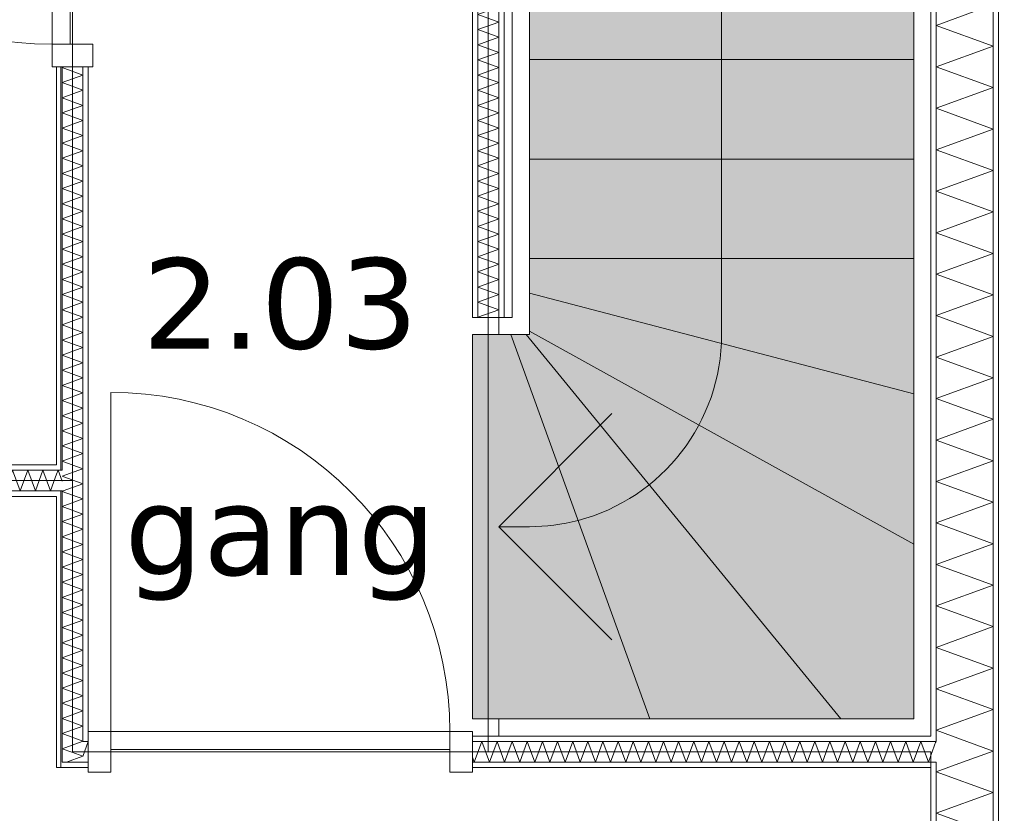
# Model space of a CAD drawing. Header units: millimetres. Extents: x -14925 to 266687, y -3550 to 35834.
# Tile 47 of 244: x 2309 to 4488, y 12749 to 14504. Entities that reach past the tile are written whole.
import ezdxf
from ezdxf.enums import TextEntityAlignment as Align

# ---------------------------------------------------------------- set-up
doc = ezdxf.new("R2010")
doc.units = ezdxf.units.MM
doc.header["$MEASUREMENT"] = 0
for name, color, linetype in [('24 Trappen', 7, 'Continuous'), ('24 Trappen Afdek-arcering', 7, 'Continuous'), ('New_22 C Binnenwanden', 7, 'Continuous'), ('New_22 C Binnenwanden Deuren', 7, 'Continuous'), ('New_22 C Binnenwanden Doorsnede-arcering', 7, 'Continuous'), ('New_22 C Binnenwanden Laagscheidingslijnen', 7, 'Continuous'), ('New_Z Gebruiksopp', 7, 'Continuous'), ('New_Z Gebruiksopp Zone omranding', 7, 'Continuous'), ('New_Z Gebruiksopp Zone tekst', 7, 'Continuous'), ('Tekst_dim 1_ 100 .DO', 7, 'Continuous')]:
    doc.layers.add(name, color=color, linetype=linetype)
doc.styles.add('GENERATED_STYLE_1', font='verdana.ttf')
doc.styles.add('GENERATED_STYLE_2', font='verdana.ttf')
doc.dimstyles.new('GENERATED_STYLE__2', dxfattribs={"dimtxt": 400, "dimasz": 380, "dimexe": 0.18, "dimexo": 0.0625, "dimgap": 0, "dimtad": 1, "dimtih": 1, "dimtoh": 1, "dimdec": 0, "dimzin": 0, "dimdsep": 46, "dimtxsty": 'GENERATED_STYLE_2', "dimblk": 'ARROWHEAD_7', "dimblk1": 'ARROWHEAD_7', "dimblk2": 'ARROWHEAD_7', "dimcen": 0.09, "dimse1": 1, "dimse2": 1, "dimclrd": 9, "dimclre": 9, "dimclrt": 9, "dimadec": 1, "dimazin": 0, "dimtfac": 1, "dimtdec": 4, "dimtmove": 0, "dimatfit": 3, "dimfxl": 1, "dimtolj": 1, "dimtzin": 0, "dimarcsym": 0})
pattern_1 = [(270, (0, 0), (100, 0), [])]
pattern_2 = [(0, (0, 0), (0, 100), [])]
pattern_3 = [(90, (0, 0), (-100, 0), [])]

# ---------------------------------------------------------------- blocks, each defined once
blk = doc.blocks.new('gang_2.03_19_3', base_point=(2886, 14110))
at = {"layer": 'New_Z Gebruiksopp Zone tekst', "color": 2, "lineweight": 0}
for tag, style, p in [('DUMMY_941', 'GENERATED_STYLE_1', (2886, 14047.9)), ('DUMMY_942', 'GENERATED_STYLE_2', (2886, 13550.7))]:
    blk.add_attdef(tag, text='', height=200, dxfattribs=dict(at, style=style)).set_placement(p, align=Align.TOP_LEFT)
for tag, style, p in [('ROOM_NUMBER', 'GENERATED_STYLE_1', (2886, 13977.1)), ('ROOM_NAME', 'GENERATED_STYLE_2', (2886, 13476.4))]:
    blk.add_attdef(tag, text='', height=200, dxfattribs=dict(at, style=style)).set_placement(p, align=Align.TOP_CENTER)
blk = doc.blocks.new('Stair_5_3')
at = {"layer": '24 Trappen Afdek-arcering', "linetype": 'Continuous', "lineweight": 0, "true_color": 0xffffff}
for points in [[(3437, 14416.1), (4287, 14416.1), (4287, 14578.4), (4142.7, 14636.1), (3437, 14636.1)], [(3437, 14196.1), (4287, 14196.1), (4287, 14416.1), (3437, 14416.1)], [(3437, 13976.1), (4287, 13976.1), (4287, 14196.1), (3437, 14196.1)], [(3437, 13976.1), (3437, 13899.8), (4287, 13676.8), (4287, 13976.1)], [(3437, 13815.1), (4287, 13344.4), (4287, 13676.8), (3437, 13899.8)], [(4126.2, 12958), (4287, 12958), (4287, 13344.4), (3437, 13815.1), (3437, 13808), (3429.9, 13808)], [(3311, 13808), (3311, 12958), (3369, 12958), (3703, 12958), (3395.9, 13808), (3369, 13808)], [(3703, 12958), (4126.2, 12958), (3429.9, 13808), (3395.9, 13808)]]:
    blk.add_hatch(color=7, dxfattribs=at).paths.add_polyline_path(points)
at = {"layer": '24 Trappen', "color": 9, "linetype": 'Continuous', "lineweight": 0}
for p, q in [((3399, 13846), (3399, 14933.6)), ((3437, 14918.4), (3437, 13808)), ((3862, 14748.4), (3862, 13808)), ((3437, 14416.1), (3437, 14636.1)), ((4287, 12958), (4287, 14578.4)), ((4287, 14578.4), (4287, 14416.1)), ((4325, 14563.2), (4325, 12920)), ((4287, 14416.1), (3437, 14416.1)), ((3437, 14416.1), (4287, 14416.1)), ((3437, 14196.1), (3437, 14416.1)), ((4287, 14416.1), (4287, 14196.1)), ((4287, 14196.1), (3437, 14196.1)), ((3437, 14196.1), (4287, 14196.1)), ((3437, 13976.1), (3437, 14196.1)), ((4287, 14196.1), (4287, 13976.1)), ((4287, 13976.1), (3437, 13976.1)), ((3437, 13899.8), (3437, 13976.1)), ((3437, 13976.1), (4287, 13976.1)), ((4287, 13976.1), (4287, 13676.8)), ((4287, 13676.8), (3437, 13899.8)), ((3437, 13899.8), (4287, 13676.8)), ((3437, 13815.1), (3437, 13899.8)), ((3369, 13808), (3369, 13846)), ((3369, 13846), (3399, 13846)), ((4287, 13344.4), (3437, 13815.1)), ((3437, 13808), (3437, 13815.1)), ((3437, 13815.1), (4287, 13344.4)), ((3311, 12958), (3311, 13808)), ((3311, 13808), (3369, 13808)), ((3437, 13808), (3369, 13808)), ((3369, 13808), (3395.9, 13808)), ((3395.9, 13808), (3429.9, 13808)), ((3703, 12958), (3395.9, 13808)), ((3395.9, 13808), (3703, 12958)), ((3429.9, 13808), (3437, 13808)), ((4126.2, 12958), (3429.9, 13808)), ((3429.9, 13808), (4126.2, 12958)), ((4287, 13676.8), (4287, 13344.4)), ((3619, 13633), (3369, 13383)), ((3437, 13383), (3369, 13383)), ((3369, 13383), (3619, 13133)), ((4287, 13344.4), (4287, 12958)), ((3369, 12958), (3311, 12958)), ((3369, 12920), (3369, 12958)), ((3369, 12958), (4287, 12958)), ((3703, 12958), (3369, 12958)), ((4126.2, 12958), (3703, 12958)), ((4287, 12958), (4126.2, 12958)), ((4325, 12920), (3369, 12920))]:
    blk.add_line(p, q, dxfattribs=at)
for start, end in [(284.6456, 0), (270, 284.6456)]:
    blk.add_arc((3437, 13808), 425, start, end, dxfattribs=at)
blk = doc.blocks.new('*X418')
at = {"layer": 'New_22 C Binnenwanden Doorsnede-arcering', "color": 7, "linetype": 'Continuous', "lineweight": 0}
for p, q in [((4337, 14491.8), (4463, 14537.7)), ((4337, 14491.8), (4463, 14446)), ((4337, 14400.1), (4463, 14446)), ((4337, 14400.1), (4463, 14354.3)), ((4337, 14308.4), (4463, 14354.3)), ((4337, 14308.4), (4463, 14262.5)), ((4337, 14216.7), (4463, 14262.5)), ((4337, 14216.7), (4463, 14170.8)), ((4337, 14125), (4463, 14170.8)), ((4337, 14125), (4463, 14079.1)), ((4337, 14033.2), (4463, 14079.1)), ((4337, 14033.2), (4463, 13987.4)), ((4337, 13941.5), (4463, 13987.4)), ((4337, 13941.5), (4463, 13895.7)), ((4337, 13849.8), (4463, 13895.7)), ((4337, 13849.8), (4463, 13803.9)), ((4337, 13758.1), (4463, 13803.9)), ((4337, 13758.1), (4463, 13712.2)), ((4337, 13666.4), (4463, 13712.2)), ((4337, 13666.4), (4463, 13620.5)), ((4337, 13574.6), (4463, 13620.5)), ((4337, 13574.6), (4463, 13528.8)), ((4337, 13482.9), (4463, 13528.8)), ((4337, 13482.9), (4463, 13437.1)), ((4337, 13391.2), (4463, 13437.1)), ((4337, 13391.2), (4463, 13345.3)), ((4337, 13299.5), (4463, 13345.3)), ((4337, 13299.5), (4463, 13253.6)), ((4337, 13207.8), (4463, 13253.6)), ((4337, 13207.8), (4463, 13161.9)), ((4337, 13116), (4463, 13161.9)), ((4337, 13116), (4463, 13070.2)), ((4337, 13024.3), (4463, 13070.2)), ((4337, 13024.3), (4463, 12978.5)), ((4337, 12932.6), (4463, 12978.5)), ((4337, 12932.6), (4404.6, 12908))]:
    blk.add_line(p, q, dxfattribs=at)
blk = doc.blocks.new('*X419')
at = {"layer": 'New_22 C Binnenwanden Doorsnede-arcering', "color": 7, "linetype": 'Continuous', "lineweight": 0}
for p in [(4404.6, 12908), (4395.1, 12862)]:
    blk.add_line(p, (4463, 12886.7), dxfattribs=at)
blk = doc.blocks.new('*X420')
at = {"layer": 'New_22 C Binnenwanden Doorsnede-arcering', "color": 7, "linetype": 'Continuous', "lineweight": 0}
for p, q in [((4337, 12840.9), (4395.1, 12862)), ((4337, 12840.9), (4463, 12795)), ((4337, 12749.1), (4463, 12795)), ((4337, 12749.1), (4463, 12703.3)), ((4337, 12657.4), (4463, 12703.3)), ((4337, 12657.4), (4463, 12611.6)), ((4337, 12565.7), (4463, 12611.6)), ((4337, 12565.7), (4463, 12519.8)), ((4337, 12474), (4463, 12519.8)), ((4337, 12474), (4463, 12428.1)), ((4337, 12382.3), (4463, 12428.1)), ((4337, 12382.3), (4463, 12336.4)), ((4337, 12290.5), (4463, 12336.4)), ((4337, 12290.5), (4463, 12244.7)), ((4337, 12198.8), (4463, 12244.7)), ((4337, 12198.8), (4463, 12153)), ((4337, 12107.1), (4463, 12153)), ((4337, 12107.1), (4463, 12061.2)), ((4337, 12015.4), (4463, 12061.2)), ((4337, 12015.4), (4463, 11969.5)), ((4337, 11923.7), (4463, 11969.5)), ((4337, 11923.7), (4463, 11877.8)), ((4337, 11831.9), (4463, 11877.8)), ((4337, 11831.9), (4463, 11786.1)), ((4337, 11740.2), (4463, 11786.1)), ((4337, 11740.2), (4463, 11694.4)), ((4337, 11648.5), (4463, 11694.4)), ((4337, 11648.5), (4463, 11602.6)), ((4337, 11556.8), (4463, 11602.6)), ((4337, 11556.8), (4463, 11510.9)), ((4337, 11465.1), (4463, 11510.9)), ((4337, 11465.1), (4463, 11419.2)), ((4337, 11373.3), (4463, 11419.2)), ((4337, 11373.3), (4463, 11327.5)), ((4337, 11281.6), (4463, 11327.5)), ((4337, 11281.6), (4463, 11235.8)), ((4337, 11189.9), (4463, 11235.8)), ((4337, 11189.9), (4463, 11144)), ((4405.2, 11123), (4463, 11144))]:
    blk.add_line(p, q, dxfattribs=at)
blk = doc.blocks.new('Wall_56_3', base_point=(4325, 17600))
at = {"layer": 'New_22 C Binnenwanden Doorsnede-arcering', "linetype": 'Continuous', "lineweight": 0, "true_color": 0x000000}
h = blk.add_hatch(dxfattribs=at)
h.set_pattern_fill('325_Houtachtig_plaatmate_E2', color=18, style=0, pattern_type=2)
h.set_pattern_definition(pattern_1)
h.paths.add_polyline_path([(4475, 10827), (4475, 17923), (4463, 17923), (4463, 10827)])
h = blk.add_hatch(dxfattribs=at)
h.set_pattern_fill('325_Houtachtig_plaatmate_E2', color=18, style=0, pattern_type=2)
h.set_pattern_definition(pattern_1)
h.paths.add_polyline_path([(4337, 12920), (4337, 16296), (4325, 16296), (4325, 12920)])
h = blk.add_hatch(dxfattribs=at)
h.set_pattern_fill('325_Houtachtig_plaatmate_E2', color=18, style=0, pattern_type=2)
h.set_pattern_definition(pattern_1)
h.paths.add_polyline_path([(4337, 12908), (4337, 12920), (4325, 12920), (4325, 12908)])
h = blk.add_hatch(dxfattribs=at)
h.set_pattern_fill('325_Houtachtig_plaatmate_E2', color=18, style=0, pattern_type=2)
h.set_pattern_definition(pattern_1)
h.paths.add_polyline_path([(4337, 12850), (4337, 12862), (4325, 12862), (4325, 12850)])
h = blk.add_hatch(dxfattribs=at)
h.set_pattern_fill('325_Houtachtig_plaatmate_E2', color=18, style=0, pattern_type=2)
h.set_pattern_definition(pattern_1)
h.paths.add_polyline_path([(4337, 11138), (4337, 12850), (4325, 12850), (4325, 11150), (4329.5, 11138)])
at = {"layer": 'New_22 C Binnenwanden', "color": 1, "linetype": 'Continuous', "lineweight": 0, "flags": 128}
for points in [[(4475, 10827), (4475, 17923)], [(4325, 16296), (4325, 12920)], [(4325, 12850), (4325, 11150)]]:
    blk.add_lwpolyline(points, dxfattribs=at)
at = {"layer": 'New_22 C Binnenwanden Laagscheidingslijnen', "color": 1, "linetype": 'Continuous', "lineweight": 0}
for p, q in [((4463, 17627), (4463, 11123)), ((4337, 16308), (4337, 12908)), ((4337, 12908), (4325, 12908)), ((4325, 12862), (4337, 12862)), ((4337, 12862), (4337, 11138))]:
    blk.add_line(p, q, dxfattribs=at)
at = {"layer": 'New_22 C Binnenwanden', "color": 1, "lineweight": 0}
for name in ['*X418', '*X419', '*X420']:
    blk.add_blockref(name, (0, 0), dxfattribs=at)
blk = doc.blocks.new('*X499')
at = {"layer": 'New_22 C Binnenwanden Doorsnede-arcering', "color": 7, "linetype": 'Continuous', "lineweight": 0}
for p in [(2391, 13499.2), (2403, 13483.8)]:
    blk.add_line(p, (2394.2, 13508), dxfattribs=at)
blk = doc.blocks.new('*X502')
at = {"layer": 'New_22 C Binnenwanden Doorsnede-arcering', "color": 7, "linetype": 'Continuous', "lineweight": 0}
for p, q in [((1306, 13462.2), (1322.7, 13508)), ((1339.4, 13462), (1322.7, 13508)), ((1339.4, 13462), (1356.2, 13508)), ((1372.9, 13462), (1356.2, 13508)), ((1372.9, 13462), (1389.6, 13508)), ((1406.4, 13462), (1389.6, 13508)), ((1406.4, 13462), (1423.1, 13508)), ((1439.9, 13462), (1423.1, 13508)), ((1439.9, 13462), (1456.6, 13508)), ((1473.4, 13462), (1456.6, 13508)), ((1473.4, 13462), (1490.1, 13508)), ((1506.8, 13462), (1490.1, 13508)), ((1506.8, 13462), (1523.6, 13508)), ((1540.3, 13462), (1523.6, 13508)), ((1540.3, 13462), (1557.1, 13508)), ((1573.8, 13462), (1557.1, 13508)), ((1573.8, 13462), (1590.5, 13508)), ((1607.3, 13462), (1590.5, 13508)), ((1607.3, 13462), (1624, 13508)), ((1640.8, 13462), (1624, 13508)), ((1640.8, 13462), (1657.5, 13508)), ((1674.3, 13462), (1657.5, 13508)), ((1674.3, 13462), (1691, 13508)), ((1707.7, 13462), (1691, 13508)), ((1707.7, 13462), (1724.5, 13508)), ((1741.2, 13462), (1724.5, 13508)), ((1741.2, 13462), (1758, 13508)), ((1774.7, 13462), (1758, 13508)), ((1774.7, 13462), (1791.5, 13508)), ((1808.2, 13462), (1791.5, 13508)), ((1808.2, 13462), (1824.9, 13508)), ((1841.7, 13462), (1824.9, 13508)), ((1841.7, 13462), (1858.4, 13508)), ((1875.2, 13462), (1858.4, 13508)), ((1875.2, 13462), (1891.9, 13508)), ((1908.7, 13462), (1891.9, 13508)), ((1908.7, 13462), (1925.4, 13508)), ((1942.1, 13462), (1925.4, 13508)), ((1942.1, 13462), (1958.9, 13508)), ((1975.6, 13462), (1958.9, 13508)), ((1975.6, 13462), (1992.4, 13508)), ((2009.1, 13462), (1992.4, 13508)), ((2009.1, 13462), (2025.9, 13508)), ((2042.6, 13462), (2025.9, 13508)), ((2042.6, 13462), (2059.3, 13508)), ((2076.1, 13462), (2059.3, 13508)), ((2076.1, 13462), (2092.8, 13508)), ((2109.6, 13462), (2092.8, 13508)), ((2109.6, 13462), (2126.3, 13508)), ((2143.1, 13462), (2126.3, 13508)), ((2143.1, 13462), (2159.8, 13508)), ((2176.5, 13462), (2159.8, 13508)), ((2176.5, 13462), (2193.3, 13508)), ((2210, 13462), (2193.3, 13508)), ((2210, 13462), (2226.8, 13508)), ((2243.5, 13462), (2226.8, 13508)), ((2243.5, 13462), (2260.3, 13508)), ((2277, 13462), (2260.3, 13508)), ((2277, 13462), (2293.7, 13508)), ((2310.5, 13462), (2293.7, 13508)), ((2310.5, 13462), (2327.2, 13508)), ((2344, 13462), (2327.2, 13508)), ((2344, 13462), (2360.7, 13508)), ((2377.5, 13462), (2360.7, 13508)), ((2377.5, 13462), (2391, 13499.2))]:
    blk.add_line(p, q, dxfattribs=at)
blk = doc.blocks.new('Wall_68_3', base_point=(175, 13485))
at = {"layer": 'New_22 C Binnenwanden Doorsnede-arcering', "linetype": 'Continuous', "lineweight": 0, "true_color": 0x000000}
h = blk.add_hatch(dxfattribs=at)
h.set_pattern_fill('325_Houtachtig_plaatmate_E2', color=18, style=0, pattern_type=2)
h.set_pattern_definition(pattern_2)
h.paths.add_polyline_path([(1318, 13508), (2391, 13508), (2391, 13520), (1318, 13520)])
h = blk.add_hatch(dxfattribs=at)
h.set_pattern_fill('325_Houtachtig_plaatmate_E2', color=18, style=0, pattern_type=2)
h.set_pattern_definition(pattern_2)
h.paths.add_polyline_path([(175, 13450), (2391, 13450), (2391, 13462), (175, 13462)])
at = {"layer": 'New_22 C Binnenwanden', "color": 1, "linetype": 'Continuous', "lineweight": 0, "flags": 128}
for points in [[(2391, 13520), (1318, 13520)], [(175, 13450), (2391, 13450)]]:
    blk.add_lwpolyline(points, dxfattribs=at)
at = {"layer": 'New_22 C Binnenwanden Laagscheidingslijnen', "color": 1, "linetype": 'Continuous', "lineweight": 0}
for p, q in [((1318, 13508), (2391, 13508)), ((2403, 13508), (2391, 13508)), ((1306, 13462), (2391, 13462)), ((2391, 13462), (2403, 13462))]:
    blk.add_line(p, q, dxfattribs=at)
at = {"layer": 'New_22 C Binnenwanden', "color": 1, "lineweight": 0}
for name in ['*X502', '*X499']:
    blk.add_blockref(name, (0, 0), dxfattribs=at)
blk = doc.blocks.new('*X543')
at = {"layer": 'New_22 C Binnenwanden Doorsnede-arcering', "color": 7, "linetype": 'Continuous', "lineweight": 0}
for p in [(2413.1, 12862), (2424.9, 12883.9)]:
    blk.add_line(p, (2449, 12875.1), dxfattribs=at)
blk = doc.blocks.new('*X545')
at = {"layer": 'New_22 C Binnenwanden Doorsnede-arcering', "color": 7, "linetype": 'Continuous', "lineweight": 0}
for p, q in [((2403, 14398.7), (2406.7, 14400)), ((2403, 14398.7), (2449, 14381.9)), ((2403, 14365.2), (2449, 14381.9)), ((2403, 14365.2), (2449, 14348.4)), ((2403, 14331.7), (2449, 14348.4)), ((2403, 14331.7), (2449, 14314.9)), ((2403, 14298.2), (2449, 14314.9)), ((2403, 14298.2), (2449, 14281.5)), ((2403, 14264.7), (2449, 14281.5)), ((2403, 14264.7), (2449, 14248)), ((2403, 14231.2), (2449, 14248)), ((2403, 14231.2), (2449, 14214.5)), ((2403, 14197.8), (2449, 14214.5)), ((2403, 14197.8), (2449, 14181)), ((2403, 14164.3), (2449, 14181)), ((2403, 14164.3), (2449, 14147.5)), ((2403, 14130.8), (2449, 14147.5)), ((2403, 14130.8), (2449, 14114)), ((2403, 14097.3), (2449, 14114)), ((2403, 14097.3), (2449, 14080.6)), ((2403, 14063.8), (2449, 14080.6)), ((2403, 14063.8), (2449, 14047.1)), ((2403, 14030.3), (2449, 14047.1)), ((2403, 14030.3), (2449, 14013.6)), ((2403, 13996.8), (2449, 14013.6)), ((2403, 13996.8), (2449, 13980.1)), ((2403, 13963.4), (2449, 13980.1)), ((2403, 13963.4), (2449, 13946.6)), ((2403, 13929.9), (2449, 13946.6)), ((2403, 13929.9), (2449, 13913.1)), ((2403, 13896.4), (2449, 13913.1)), ((2403, 13896.4), (2449, 13879.6)), ((2403, 13862.9), (2449, 13879.6)), ((2403, 13862.9), (2449, 13846.2)), ((2403, 13829.4), (2449, 13846.2)), ((2403, 13829.4), (2449, 13812.7)), ((2403, 13795.9), (2449, 13812.7)), ((2403, 13795.9), (2449, 13779.2)), ((2403, 13762.4), (2449, 13779.2)), ((2403, 13762.4), (2449, 13745.7)), ((2403, 13729), (2449, 13745.7)), ((2403, 13729), (2449, 13712.2)), ((2403, 13695.5), (2449, 13712.2)), ((2403, 13695.5), (2449, 13678.7)), ((2403, 13662), (2449, 13678.7)), ((2403, 13662), (2449, 13645.2)), ((2403, 13628.5), (2449, 13645.2)), ((2403, 13628.5), (2449, 13611.8)), ((2403, 13595), (2449, 13611.8)), ((2403, 13595), (2449, 13578.3)), ((2403, 13561.5), (2449, 13578.3)), ((2403, 13561.5), (2449, 13544.8)), ((2403, 13528), (2449, 13544.8)), ((2403, 13528), (2449, 13511.3)), ((2439.9, 13508), (2449, 13511.3))]:
    blk.add_line(p, q, dxfattribs=at)
blk = doc.blocks.new('*X547')
at = {"layer": 'New_22 C Binnenwanden Doorsnede-arcering', "color": 7, "linetype": 'Continuous', "lineweight": 0}
for p, q in [((2403, 13494.6), (2439.9, 13508)), ((2403, 13494.6), (2449, 13477.8)), ((2405.5, 13462), (2449, 13477.8))]:
    blk.add_line(p, q, dxfattribs=at)
blk = doc.blocks.new('*X548')
at = {"layer": 'New_22 C Binnenwanden Doorsnede-arcering', "color": 7, "linetype": 'Continuous', "lineweight": 0}
for p, q in [((2403, 13461.1), (2405.5, 13462)), ((2403, 13461.1), (2449, 13444.3)), ((2403, 13427.6), (2449, 13444.3)), ((2403, 13427.6), (2449, 13410.8)), ((2403, 13394.1), (2449, 13410.8)), ((2403, 13394.1), (2449, 13377.4)), ((2403, 13360.6), (2449, 13377.4)), ((2403, 13360.6), (2449, 13343.9)), ((2403, 13327.1), (2449, 13343.9)), ((2403, 13327.1), (2449, 13310.4)), ((2403, 13293.6), (2449, 13310.4)), ((2403, 13293.6), (2449, 13276.9)), ((2403, 13260.2), (2449, 13276.9)), ((2403, 13260.2), (2449, 13243.4)), ((2403, 13226.7), (2449, 13243.4)), ((2403, 13226.7), (2449, 13209.9)), ((2403, 13193.2), (2449, 13209.9)), ((2403, 13193.2), (2449, 13176.5)), ((2403, 13159.7), (2449, 13176.5)), ((2403, 13159.7), (2449, 13143)), ((2403, 13126.2), (2449, 13143)), ((2403, 13126.2), (2449, 13109.5)), ((2403, 13092.7), (2449, 13109.5)), ((2403, 13092.7), (2449, 13076)), ((2403, 13059.3), (2449, 13076)), ((2403, 13059.3), (2449, 13042.5)), ((2403, 13025.8), (2449, 13042.5)), ((2403, 13025.8), (2449, 13009)), ((2403, 12992.3), (2449, 13009)), ((2403, 12992.3), (2449, 12975.5)), ((2403, 12958.8), (2449, 12975.5)), ((2403, 12958.8), (2449, 12942.1)), ((2403, 12925.3), (2449, 12942.1)), ((2403, 12925.3), (2449, 12908.6)), ((2447.4, 12908), (2449, 12908.6))]:
    blk.add_line(p, q, dxfattribs=at)
blk = doc.blocks.new('*X549')
at = {"layer": 'New_22 C Binnenwanden Doorsnede-arcering', "color": 7, "linetype": 'Continuous', "lineweight": 0}
for q in [(2447.4, 12908), (2424.9, 12883.9)]:
    blk.add_line((2403, 12891.8), q, dxfattribs=at)
blk = doc.blocks.new('D1 bl 26[17]_3')
at = {"layer": 'New_22 C Binnenwanden Deuren', "color": 7, "linetype": 'Continuous', "lineweight": 0}
for p, q in [((2381, 15250), (2381, 15200)), ((2471, 15250), (2381, 15250)), ((2391, 15250), (2403, 15250)), ((2403, 15250), (2449, 15250)), ((2449, 15250), (2461, 15250)), ((2471, 15200), (2471, 15250)), ((2381, 15200), (1631, 15200)), ((2381, 15200), (2471, 15200)), ((2381, 14450), (2381, 15200)), ((2381, 15200), (2421, 15200)), ((2421, 15200), (2421, 14450)), ((2471, 14450), (2381, 14450)), ((2381, 14450), (2381, 14400)), ((2421, 14450), (2381, 14450)), ((2471, 14400), (2471, 14450)), ((2381, 14400), (2471, 14400)), ((2391, 14400), (2403, 14400)), ((2403, 14400), (2449, 14400)), ((2449, 14400), (2461, 14400))]:
    blk.add_line(p, q, dxfattribs=at)
blk.add_arc((2381, 15200), 750, 180, 270, dxfattribs=at)
blk = doc.blocks.new('Wall_75_3', base_point=(2426, 15335))
at = {"layer": 'New_22 C Binnenwanden Doorsnede-arcering', "linetype": 'Continuous', "lineweight": 0, "true_color": 0x000000}
h = blk.add_hatch(dxfattribs=at)
h.set_pattern_fill('325_Houtachtig_plaatmate_E2', color=18, style=0, pattern_type=2)
h.set_pattern_definition(pattern_1)
h.paths.add_polyline_path([(2391, 13520), (2403, 13520), (2403, 14400), (2391, 14400)])
h = blk.add_hatch(dxfattribs=at)
h.set_pattern_fill('325_Houtachtig_plaatmate_E2', color=18, style=0, pattern_type=2)
h.set_pattern_definition(pattern_1)
h.paths.add_polyline_path([(2449, 12920), (2461, 12920), (2461, 14400), (2449, 14400)])
h = blk.add_hatch(dxfattribs=at)
h.set_pattern_fill('325_Houtachtig_plaatmate_E2', color=18, style=0, pattern_type=2)
h.set_pattern_definition(pattern_1)
h.paths.add_polyline_path([(2403, 13508), (2403, 13520), (2391, 13520), (2391, 13508)])
h = blk.add_hatch(dxfattribs=at)
h.set_pattern_fill('325_Houtachtig_plaatmate_E2', color=18, style=0, pattern_type=2)
h.set_pattern_definition(pattern_1)
h.paths.add_polyline_path([(2403, 13450), (2403, 13462), (2391, 13462), (2391, 13450)])
h = blk.add_hatch(dxfattribs=at)
h.set_pattern_fill('325_Houtachtig_plaatmate_E2', color=18, style=0, pattern_type=2)
h.set_pattern_definition(pattern_1)
h.paths.add_polyline_path([(2391, 13450), (2391, 12862), (2403, 12862), (2403, 13450)])
h = blk.add_hatch(dxfattribs=at)
h.set_pattern_fill('325_Houtachtig_plaatmate_E2', color=18, style=0, pattern_type=2)
h.set_pattern_definition(pattern_1)
h.paths.add_polyline_path([(2461, 12920), (2449, 12908), (2461, 12908)])
h = blk.add_hatch(dxfattribs=at)
h.set_pattern_fill('325_Houtachtig_plaatmate_E2', color=18, style=0, pattern_type=2)
h.set_pattern_definition(pattern_1)
h.paths.add_polyline_path([(2449, 12920), (2449, 12908), (2461, 12920)])
h = blk.add_hatch(dxfattribs=at)
h.set_pattern_fill('325_Houtachtig_plaatmate_E2', color=18, style=0, pattern_type=2)
h.set_pattern_definition(pattern_1)
h.paths.add_polyline_path([(2403, 12862), (2391, 12850), (2403, 12850)])
h = blk.add_hatch(dxfattribs=at)
h.set_pattern_fill('325_Houtachtig_plaatmate_E2', color=18, style=0, pattern_type=2)
h.set_pattern_definition(pattern_1)
h.paths.add_polyline_path([(2403, 12862), (2391, 12862), (2391, 12850)])
at = {"layer": 'New_22 C Binnenwanden', "color": 1, "linetype": 'Continuous', "lineweight": 0}
for p, q in [((2391, 14400), (2403, 14400)), ((2403, 14400), (2449, 14400)), ((2449, 14400), (2461, 14400))]:
    blk.add_line(p, q, dxfattribs=at)
at = {"layer": 'New_22 C Binnenwanden', "color": 1, "linetype": 'Continuous', "lineweight": 0, "flags": 128}
for points in [[(2391, 14400), (2391, 13520)], [(2461, 12920), (2461, 14400)], [(2391, 13450), (2391, 12850)], [(2391, 12850), (2403, 12850)]]:
    blk.add_lwpolyline(points, dxfattribs=at)
at = {"layer": 'New_22 C Binnenwanden Laagscheidingslijnen', "color": 1, "linetype": 'Continuous', "lineweight": 0}
for p, q in [((2403, 14400), (2403, 13508)), ((2449, 14400), (2449, 12920)), ((2403, 13508), (2391, 13508)), ((2391, 13462), (2403, 13462)), ((2403, 13462), (2403, 12908)), ((2449, 12920), (2449, 12908)), ((2403, 12908), (2403, 12862)), ((2449, 12908), (2461, 12908)), ((2403, 12862), (2449, 12862))]:
    blk.add_line(p, q, dxfattribs=at)
at = {"layer": 'New_22 C Binnenwanden', "color": 1, "lineweight": 0}
for name in ['*X545', '*X547', '*X548', '*X549', '*X543']:
    blk.add_blockref(name, (0, 0), dxfattribs=at)
at = {"layer": 'New_22 C Binnenwanden Deuren', "color": 7, "linetype": 'Continuous', "lineweight": 0}
blk.add_blockref('D1 bl 26[17]_3', (0, 0), dxfattribs=at)
blk = doc.blocks.new('*X580')
at = {"layer": 'New_22 C Binnenwanden Doorsnede-arcering', "color": 7, "linetype": 'Continuous', "lineweight": 0}
for p, q in [((3369, 15302.8), (3323, 15286)), ((3369, 15302.8), (3343.6, 15312)), ((3369, 15269.3), (3323, 15286)), ((3369, 15269.3), (3323, 15252.5)), ((3369, 15235.8), (3323, 15252.5)), ((3369, 15235.8), (3323, 15219.1)), ((3369, 15202.3), (3323, 15219.1)), ((3369, 15202.3), (3323, 15185.6)), ((3369, 15168.8), (3323, 15185.6)), ((3369, 15168.8), (3323, 15152.1)), ((3369, 15135.3), (3323, 15152.1)), ((3369, 15135.3), (3323, 15118.6)), ((3369, 15101.9), (3323, 15118.6)), ((3369, 15101.9), (3323, 15085.1)), ((3369, 15068.4), (3323, 15085.1)), ((3369, 15068.4), (3323, 15051.6)), ((3369, 15034.9), (3323, 15051.6)), ((3369, 15034.9), (3323, 15018.1)), ((3369, 15001.4), (3323, 15018.1)), ((3369, 15001.4), (3323, 14984.7)), ((3369, 14967.9), (3323, 14984.7)), ((3369, 14967.9), (3323, 14951.2)), ((3369, 14934.4), (3323, 14951.2)), ((3369, 14934.4), (3323, 14917.7)), ((3369, 14900.9), (3323, 14917.7)), ((3369, 14900.9), (3323, 14884.2)), ((3369, 14867.5), (3323, 14884.2)), ((3369, 14867.5), (3323, 14850.7)), ((3369, 14834), (3323, 14850.7)), ((3369, 14834), (3323, 14817.2)), ((3369, 14800.5), (3323, 14817.2)), ((3369, 14800.5), (3323, 14783.7)), ((3369, 14767), (3323, 14783.7)), ((3369, 14767), (3323, 14750.3)), ((3369, 14733.5), (3323, 14750.3)), ((3369, 14733.5), (3323, 14716.8)), ((3369, 14700), (3323, 14716.8)), ((3369, 14700), (3323, 14683.3)), ((3369, 14666.5), (3323, 14683.3)), ((3369, 14666.5), (3323, 14649.8)), ((3369, 14633.1), (3323, 14649.8)), ((3369, 14633.1), (3323, 14616.3)), ((3369, 14599.6), (3323, 14616.3)), ((3369, 14599.6), (3323, 14582.8)), ((3369, 14566.1), (3323, 14582.8)), ((3369, 14566.1), (3323, 14549.3)), ((3369, 14532.6), (3323, 14549.3)), ((3369, 14532.6), (3323, 14515.9)), ((3369, 14499.1), (3323, 14515.9)), ((3369, 14499.1), (3323, 14482.4)), ((3369, 14465.6), (3323, 14482.4)), ((3369, 14465.6), (3323, 14448.9)), ((3369, 14432.1), (3323, 14448.9)), ((3369, 14432.1), (3323, 14415.4)), ((3369, 14398.7), (3323, 14415.4)), ((3369, 14398.7), (3323, 14381.9)), ((3369, 14365.2), (3323, 14381.9)), ((3369, 14365.2), (3323, 14348.4)), ((3369, 14331.7), (3323, 14348.4)), ((3369, 14331.7), (3323, 14314.9)), ((3369, 14298.2), (3323, 14314.9)), ((3369, 14298.2), (3323, 14281.5)), ((3369, 14264.7), (3323, 14281.5)), ((3369, 14264.7), (3323, 14248)), ((3369, 14231.2), (3323, 14248)), ((3369, 14231.2), (3323, 14214.5)), ((3369, 14197.8), (3323, 14214.5)), ((3369, 14197.8), (3323, 14181)), ((3369, 14164.3), (3323, 14181)), ((3369, 14164.3), (3323, 14147.5)), ((3369, 14130.8), (3323, 14147.5)), ((3369, 14130.8), (3323, 14114)), ((3369, 14097.3), (3323, 14114)), ((3369, 14097.3), (3323, 14080.6)), ((3369, 14063.8), (3323, 14080.6)), ((3369, 14063.8), (3323, 14047.1)), ((3369, 14030.3), (3323, 14047.1)), ((3369, 14030.3), (3323, 14013.6)), ((3369, 13996.8), (3323, 14013.6)), ((3369, 13996.8), (3323, 13980.1)), ((3369, 13963.4), (3323, 13980.1)), ((3369, 13963.4), (3323, 13946.6)), ((3369, 13929.9), (3323, 13946.6)), ((3369, 13929.9), (3323, 13913.1)), ((3369, 13896.4), (3323, 13913.1)), ((3369, 13896.4), (3323, 13879.6)), ((3369, 13862.9), (3323, 13879.6)), ((3369, 13862.9), (3323, 13846.2)), ((3323.4, 13846), (3323, 13846.2))]:
    blk.add_line(p, q, dxfattribs=at)
blk = doc.blocks.new('Wall_79_3', base_point=(3346, 13846))
at = {"layer": 'New_22 C Binnenwanden Doorsnede-arcering', "linetype": 'Continuous', "lineweight": 0, "true_color": 0x000000}
h = blk.add_hatch(dxfattribs=at)
h.set_pattern_fill('325_Houtachtig_plaatmate_E2', color=18, style=0, pattern_type=2)
h.set_pattern_definition(pattern_3)
h.paths.add_polyline_path([(3369, 16296), (3369, 13846), (3381, 13846), (3381, 16296)])
h = blk.add_hatch(dxfattribs=at)
h.set_pattern_fill('325_Houtachtig_plaatmate_E2', color=18, style=0, pattern_type=2)
h.set_pattern_definition(pattern_3)
h.paths.add_polyline_path([(3311, 15300), (3311, 13846), (3323, 13846), (3323, 15300)])
at = {"layer": 'New_22 C Binnenwanden', "color": 1, "linetype": 'Continuous', "lineweight": 0, "flags": 128}
for points in [[(3381, 13846), (3381, 16296)], [(3311, 15300), (3311, 13846)], [(3323, 13846), (3311, 13846)], [(3369, 13846), (3323, 13846)], [(3381, 13846), (3369, 13846)]]:
    blk.add_lwpolyline(points, dxfattribs=at)
at = {"layer": 'New_22 C Binnenwanden Laagscheidingslijnen', "color": 1, "linetype": 'Continuous', "lineweight": 0}
for p, q in [((3323, 13846), (3323, 15300)), ((3369, 13846), (3369, 15312))]:
    blk.add_line(p, q, dxfattribs=at)
at = {"layer": 'New_22 C Binnenwanden', "color": 1, "lineweight": 0}
blk.add_blockref('*X580', (0, 0), dxfattribs=at)
blk = doc.blocks.new('*X585')
at = {"layer": 'New_22 C Binnenwanden Doorsnede-arcering', "color": 7, "linetype": 'Continuous', "lineweight": 0}
for p in [(4325, 12876.8), (4337, 12906.2)]:
    blk.add_line(p, (4336.3, 12908), dxfattribs=at)
blk = doc.blocks.new('*X586')
at = {"layer": 'New_22 C Binnenwanden Doorsnede-arcering', "color": 7, "linetype": 'Continuous', "lineweight": 0}
blk.add_line((2449, 12874.6), (2461, 12907.5), dxfattribs=at)
blk = doc.blocks.new('*X587')
at = {"layer": 'New_22 C Binnenwanden Doorsnede-arcering', "color": 7, "linetype": 'Continuous', "lineweight": 0}
for p, q in [((3315, 12862), (3331.8, 12908)), ((3348.5, 12862), (3331.8, 12908)), ((3348.5, 12862), (3365.3, 12908)), ((3382, 12862), (3365.3, 12908)), ((3382, 12862), (3398.8, 12908)), ((3415.5, 12862), (3398.8, 12908)), ((3415.5, 12862), (3432.2, 12908)), ((3449, 12862), (3432.2, 12908)), ((3449, 12862), (3465.7, 12908)), ((3482.5, 12862), (3465.7, 12908)), ((3482.5, 12862), (3499.2, 12908)), ((3516, 12862), (3499.2, 12908)), ((3516, 12862), (3532.7, 12908)), ((3549.4, 12862), (3532.7, 12908)), ((3549.4, 12862), (3566.2, 12908)), ((3582.9, 12862), (3566.2, 12908)), ((3582.9, 12862), (3599.7, 12908)), ((3616.4, 12862), (3599.7, 12908)), ((3616.4, 12862), (3633.2, 12908)), ((3649.9, 12862), (3633.2, 12908)), ((3649.9, 12862), (3666.6, 12908)), ((3683.4, 12862), (3666.6, 12908)), ((3683.4, 12862), (3700.1, 12908)), ((3716.9, 12862), (3700.1, 12908)), ((3716.9, 12862), (3733.6, 12908)), ((3750.3, 12862), (3733.6, 12908)), ((3750.3, 12862), (3767.1, 12908)), ((3783.8, 12862), (3767.1, 12908)), ((3783.8, 12862), (3800.6, 12908)), ((3817.3, 12862), (3800.6, 12908)), ((3817.3, 12862), (3834.1, 12908)), ((3850.8, 12862), (3834.1, 12908)), ((3850.8, 12862), (3867.5, 12908)), ((3884.3, 12862), (3867.5, 12908)), ((3884.3, 12862), (3901, 12908)), ((3917.8, 12862), (3901, 12908)), ((3917.8, 12862), (3934.5, 12908)), ((3951.3, 12862), (3934.5, 12908)), ((3951.3, 12862), (3968, 12908)), ((3984.7, 12862), (3968, 12908)), ((3984.7, 12862), (4001.5, 12908)), ((4018.2, 12862), (4001.5, 12908)), ((4018.2, 12862), (4035, 12908)), ((4051.7, 12862), (4035, 12908)), ((4051.7, 12862), (4068.5, 12908)), ((4085.2, 12862), (4068.5, 12908)), ((4085.2, 12862), (4101.9, 12908)), ((4118.7, 12862), (4101.9, 12908)), ((4118.7, 12862), (4135.4, 12908)), ((4152.2, 12862), (4135.4, 12908)), ((4152.2, 12862), (4168.9, 12908)), ((4185.7, 12862), (4168.9, 12908)), ((4185.7, 12862), (4202.4, 12908)), ((4219.1, 12862), (4202.4, 12908)), ((4219.1, 12862), (4235.9, 12908)), ((4252.6, 12862), (4235.9, 12908)), ((4252.6, 12862), (4269.4, 12908)), ((4286.1, 12862), (4269.4, 12908)), ((4286.1, 12862), (4302.9, 12908)), ((4319.6, 12862), (4302.9, 12908)), ((3315, 12862), (3311, 12873.1)), ((4319.6, 12862), (4325, 12876.8))]:
    blk.add_line(p, q, dxfattribs=at)
blk = doc.blocks.new('D1 bl 26[21]_3')
at = {"layer": 'New_22 C Binnenwanden Deuren', "color": 7, "linetype": 'Continuous', "lineweight": 0}
for p, q in [((2511, 12930), (2511, 13680)), ((2461, 12930), (2511, 12930)), ((2461, 12840), (2461, 12930)), ((2461, 12920), (2461, 12908)), ((2511, 12930), (2511, 12840)), ((3261, 12930), (2511, 12930)), ((2511, 12930), (2511, 12890)), ((3261, 12840), (3261, 12930)), ((3261, 12930), (3311, 12930)), ((3261, 12890), (3261, 12930)), ((3311, 12930), (3311, 12840)), ((3311, 12920), (3311, 12908)), ((2461, 12908), (2461, 12862)), ((3311, 12908), (3311, 12862)), ((2511, 12890), (3261, 12890)), ((2461, 12862), (2461, 12850)), ((3311, 12862), (3311, 12850)), ((2511, 12840), (2461, 12840)), ((3311, 12840), (3261, 12840))]:
    blk.add_line(p, q, dxfattribs=at)
blk.add_arc((2511, 12930), 750, 0, 90, dxfattribs=at)
blk = doc.blocks.new('Wall_80_3', base_point=(2426, 12885))
at = {"layer": 'New_22 C Binnenwanden Doorsnede-arcering', "linetype": 'Continuous', "lineweight": 0, "true_color": 0x000000}
h = blk.add_hatch(dxfattribs=at)
h.set_pattern_fill('325_Houtachtig_plaatmate_E2', color=18, style=0, pattern_type=2)
h.set_pattern_definition(pattern_2)
h.paths.add_polyline_path([(3311, 12920), (3311, 12908), (4325, 12908), (4325, 12920)])
h = blk.add_hatch(dxfattribs=at)
h.set_pattern_fill('325_Houtachtig_plaatmate_E2', color=18, style=0, pattern_type=2)
h.set_pattern_definition(pattern_2)
h.paths.add_polyline_path([(2461, 12862), (2403, 12862), (2403, 12850), (2461, 12850)])
h = blk.add_hatch(dxfattribs=at)
h.set_pattern_fill('325_Houtachtig_plaatmate_E2', color=18, style=0, pattern_type=2)
h.set_pattern_definition(pattern_2)
h.paths.add_polyline_path([(3311, 12862), (3311, 12850), (4325, 12850), (4325, 12862)])
at = {"layer": 'New_22 C Binnenwanden', "color": 1, "linetype": 'Continuous', "lineweight": 0}
for p, q in [((2461, 12920), (2461, 12908)), ((3311, 12920), (3311, 12908)), ((2461, 12908), (2461, 12862)), ((3311, 12908), (3311, 12862)), ((2461, 12862), (2461, 12850)), ((3311, 12862), (3311, 12850))]:
    blk.add_line(p, q, dxfattribs=at)
at = {"layer": 'New_22 C Binnenwanden', "color": 1, "linetype": 'Continuous', "lineweight": 0, "flags": 128}
for points in [[(4325, 12920), (3311, 12920)], [(2403, 12850), (2461, 12850)], [(3311, 12850), (4325, 12850)]]:
    blk.add_lwpolyline(points, dxfattribs=at)
at = {"layer": 'New_22 C Binnenwanden Laagscheidingslijnen', "color": 1, "linetype": 'Continuous', "lineweight": 0}
for p, q in [((2449, 12908), (2461, 12908)), ((3311, 12908), (4325, 12908)), ((4337, 12908), (4325, 12908)), ((2403, 12862), (2449, 12862)), ((2449, 12862), (2461, 12862)), ((3311, 12862), (4325, 12862)), ((4325, 12862), (4337, 12862))]:
    blk.add_line(p, q, dxfattribs=at)
at = {"layer": 'New_22 C Binnenwanden', "color": 1, "lineweight": 0}
for name in ['*X586', '*X587', '*X585']:
    blk.add_blockref(name, (0, 0), dxfattribs=at)
at = {"layer": 'New_22 C Binnenwanden Deuren', "color": 7, "linetype": 'Continuous', "lineweight": 0}
blk.add_blockref('D1 bl 26[21]_3', (0, 0), dxfattribs=at)
blk = doc.blocks.new('*D1758')
at = {"layer": 'Tekst_dim 1_ 100 .DO', "color": 9, "linetype": 'Continuous', "lineweight": 0}
for p, q in [((4500, 19125), (4500, 19875)), ((-25, 19500), (100, 19500)), ((100, 19500), (4600, 19500))]:
    blk.add_line(p, q, dxfattribs=at)
blk.add_circle((4500, 19500), 100, dxfattribs=at)
at = {"layer": 'Tekst_dim 1_ 100 .DO', "color": 9, "lineweight": 0, "char_height": 400, "attachment_point": 7, "style": 'GENERATED_STYLE_2'}
for s, insert in [('\\A1;{\\pql;\\fVerdana|b0|i0|c0|p0;\\W1.000000;4.500}', (1452.7, 19580)), ('\\A1;{\\pql;\\fVerdana|b0|i0|c0|p0;\\W1.000000;125}', (100, 19020))]:
    blk.add_mtext(s, dxfattribs=dict(at, insert=insert))
blk = doc.blocks.new('ARROWHEAD_7')
at = {"color": 0, "linetype": 'Continuous', "lineweight": 0}
for p, q in [((0, -0.25), (0, 0.25)), ((0, 0), (-1, 0)), ((-0.25, 0), (0.25, 0))]:
    blk.add_line(p, q, dxfattribs=at)
blk.add_circle((0, 0), 0.25, dxfattribs=at)
blk = doc.blocks.new('*D1759')
at = {"layer": 'Tekst_dim 1_ 100 .DO', "color": 9, "linetype": 'Continuous', "lineweight": 0}
for p, q in [((4500, 19125), (4500, 19875)), ((9000, 19125), (9000, 19875)), ((100, 19500), (4600, 19500)), ((4600, 19500), (9100, 19500))]:
    blk.add_line(p, q, dxfattribs=at)
for centre in [(4500, 19500), (9000, 19500)]:
    blk.add_circle(centre, 100, dxfattribs=at)
at = {"layer": 'Tekst_dim 1_ 100 .DO', "color": 9, "lineweight": 0, "insert": (5952.7, 19580), "char_height": 400, "attachment_point": 7, "style": 'GENERATED_STYLE_2'}
blk.add_mtext('\\A1;{\\pql;\\fVerdana|b0|i0|c0|p0;\\W1.000000;4.500}', dxfattribs=at)

msp = doc.modelspace()

# ---------------------------------------------------------------- linework, layer by layer
at = {"layer": 'New_Z Gebruiksopp Zone omranding', "color": 121, "linetype": 'Continuous', "lineweight": 0, "true_color": 0x99e6e6, "flags": 128}
msp.add_lwpolyline([(2426, 15335), (175, 15335), (175, 13485), (2426, 13485)], close=True, dxfattribs=at)
at = {"layer": 'New_Z Gebruiksopp Zone omranding', "color": 254, "linetype": 'Continuous', "lineweight": 0, "true_color": 0xd1c2fc, "flags": 128}
msp.add_lwpolyline([(2426, 12885), (3346, 12885), (3346, 15335), (2426, 15335)], close=True, dxfattribs=at)
at = {"layer": 'New_Z Gebruiksopp Zone omranding', "color": 254, "linetype": 'Continuous', "lineweight": 0, "true_color": 0xe4e3c5, "flags": 128}
msp.add_lwpolyline([(175, 11150), (595, 11150), (4325, 11150), (4325, 12885), (2426, 12885), (2426, 13485), (175, 13485)], close=True, dxfattribs=at)

# ---------------------------------------------------------------- block references
at = {"layer": '24 Trappen', "color": 253, "linetype": 'Continuous', "lineweight": 0, "true_color": 0x99a3a6}
msp.add_blockref('Stair_5_3', (0, 0), dxfattribs=at)
at = {"layer": 'New_22 C Binnenwanden', "color": 1, "lineweight": 0}
for name, p in [('Wall_56_3', (4325, 17600)), ('Wall_79_3', (3346, 13846)), ('Wall_75_3', (2426, 15335)), ('Wall_80_3', (2426, 12885)), ('Wall_68_3', (175, 13485))]:
    msp.add_blockref(name, p, dxfattribs=at)
at = {"layer": 'New_Z Gebruiksopp', "color": 2, "linetype": 'Continuous', "lineweight": 0}
msp.add_blockref('gang_2.03_19_3', (2886, 14110), dxfattribs=at).add_auto_attribs({'ROOM_NAME': 'gang', 'ROOM_NUMBER': '2.03'})

# ---------------------------------------------------------------- dimensions: what is measured, and where the dimension line sits
at = {"layer": 'Tekst_dim 1_ 100 .DO', "color": 9, "linetype": 'Continuous', "lineweight": 0}
for base, p1, p2, picture, middle in [((4500, 19500), (0, 9250), (4500, 9250), '*D1758', (2122.8, 19780)), ((9000, 19500), (4500, 9250), (9000, 9250), '*D1759', (6622.8, 19780))]:
    dim = msp.add_linear_dim(base=base, p1=p1, p2=p2, dimstyle='GENERATED_STYLE__2', dxfattribs=at)
    dim.commit()
    dim.dimension.update_dxf_attribs({"geometry": picture, "text_midpoint": middle, "dimtype": 160})

doc.saveas('drawing.dxf')
